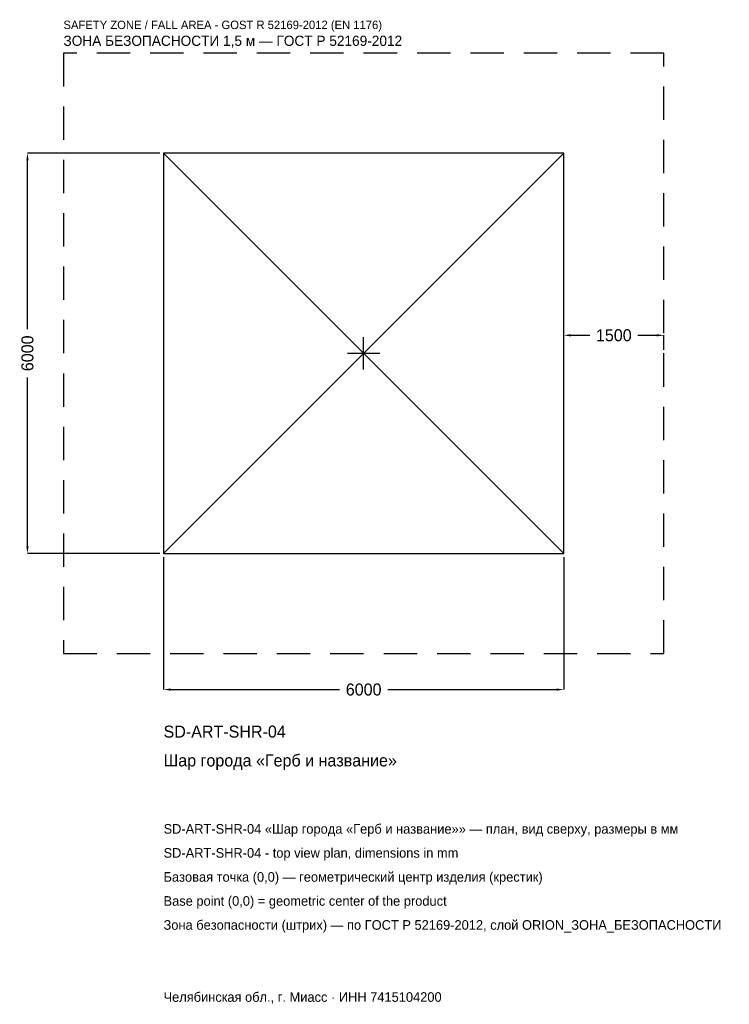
# Model space of a CAD drawing. Header units: metres. Extents: x -5157 to 5481, y -9757 to 5001.
import ezdxf

# ---------------------------------------------------------------- set-up
doc = ezdxf.new("R2010")
doc.units = ezdxf.units.M
doc.linetypes.add('DASHED', pattern=[800, 500, -300])
for name, color, linetype in [('ЗСК_ДАННЫЕ', 3, 'Continuous'), ('ЗСК_ЗОНА_БЕЗОПАСНОСТИ', 1, 'Continuous'), ('ЗСК_КОНТУР', 7, 'Continuous'), ('ЗСК_РАЗМЕРЫ', 8, 'Continuous')]:
    doc.layers.add(name, color=color, linetype=linetype)
doc.dimstyles.new('ORION', dxfattribs={"dimtxt": 180, "dimasz": 108, "dimexe": 1.25, "dimexo": 54, "dimtad": 1, "dimdec": 0, "dimcen": 2.5, "dimazin": 3, "dimtfac": 1, "dimtmove": 0, "dimatfit": 3})

# ---------------------------------------------------------------- blocks, each defined once
blk = doc.blocks.new('_CLOSEDFILLED')
at = {"color": 0, "linetype": 'BYBLOCK'}
blk.add_solid([(-1, 0.16), (0, 0), (-1, -0.16)], dxfattribs=at)
blk = doc.blocks.new('*D1')
for p, q in [((-3000, -3054), (-3000, -5040)), ((3000, -3054), (3000, -5040)), ((-2892, -5040), (-360, -5040)), ((360, -5040), (2892, -5040))]:
    blk.add_line(p, q)
at = {"layer": 'Defpoints'}
for p in [(-3000, -3000), (3000, -3000), (-3000, -5040)]:
    blk.add_point(p, dxfattribs=at)
at = {"layer": 'ЗСК_РАЗМЕРЫ', "xscale": 108, "yscale": 108, "rotation": 180}
blk.add_blockref('_CLOSEDFILLED', (-3000, -5040), dxfattribs=at)
at = {"layer": 'ЗСК_РАЗМЕРЫ', "xscale": 108, "yscale": 108}
blk.add_blockref('_CLOSEDFILLED', (3000, -5040), dxfattribs=at)
at = {"layer": 'ЗСК_РАЗМЕРЫ', "insert": (0, -5040), "char_height": 180, "attachment_point": 5}
blk.add_mtext('6000', dxfattribs=at)
blk = doc.blocks.new('*D2')
for p, q in [((-3054, 3000), (-5040, 3000)), ((-5040, 360), (-5040, 2892)), ((-5040, -2892), (-5040, -360)), ((-3054, -3000), (-5040, -3000))]:
    blk.add_line(p, q)
at = {"layer": 'Defpoints'}
for p in [(-3000, 3000), (-5040, -3000), (-3000, -3000)]:
    blk.add_point(p, dxfattribs=at)
at = {"layer": 'ЗСК_РАЗМЕРЫ', "xscale": 108, "yscale": 108}
for p, rotation in [((-5040, 3000), 90), ((-5040, -3000), 270)]:
    blk.add_blockref('_CLOSEDFILLED', p, dxfattribs=dict(at, rotation=rotation))
at = {"layer": 'ЗСК_РАЗМЕРЫ', "insert": (-5040, 0), "char_height": 180, "attachment_point": 5, "rotation": 90}
blk.add_mtext('6000', dxfattribs=at)
blk = doc.blocks.new('*D3')
for p, q in [((3000, 54), (3000, 270)), ((3108, 270), (3390, 270)), ((4110, 270), (4392, 270)), ((4500, 54), (4500, 270))]:
    blk.add_line(p, q)
at = {"layer": 'Defpoints'}
for p in [(3000, 270), (3000, 0), (4500, 0)]:
    blk.add_point(p, dxfattribs=at)
at = {"layer": 'ЗСК_РАЗМЕРЫ', "xscale": 108, "yscale": 108, "rotation": 180}
blk.add_blockref('_CLOSEDFILLED', (3000, 270), dxfattribs=at)
at = {"layer": 'ЗСК_РАЗМЕРЫ', "xscale": 108, "yscale": 108}
blk.add_blockref('_CLOSEDFILLED', (4500, 270), dxfattribs=at)
at = {"layer": 'ЗСК_РАЗМЕРЫ', "insert": (3750, 270), "char_height": 180, "attachment_point": 5}
blk.add_mtext('1500', dxfattribs=at)
blk = doc.blocks.new('ОРИОН SD-ART-SHR-04 Шар города Герб и название')
at = {"layer": 'ЗСК_ЗОНА_БЕЗОПАСНОСТИ', "linetype": 'DASHED'}
blk.add_lwpolyline([(-4500, -4500), (4500, -4500), (4500, 4500), (-4500, 4500)], close=True, dxfattribs=at)
at = {"layer": 'ЗСК_КОНТУР'}
for p, q in [((-3000, -3000), (3000, 3000)), ((-3000, 3000), (3000, -3000))]:
    blk.add_line(p, q, dxfattribs=at)
blk.add_lwpolyline([(-3000, -3000), (3000, -3000), (3000, 3000), (-3000, 3000)], close=True, dxfattribs=at)
at = {"layer": 'ЗСК_РАЗМЕРЫ'}
for p, q in [((0, -240), (0, 240)), ((-240, 0), (240, 0))]:
    blk.add_line(p, q, dxfattribs=at)
at = {"layer": 'ЗСК_ДАННЫЕ'}
for tag, p in [('АРТИКУЛ', (-3000, -5760)), ('НАИМЕНОВАНИЕ', (-3000, -6192))]:
    blk.add_attdef(tag, p, '', height=180, dxfattribs=at)
at = {"layer": 'ЗСК_ДАННЫЕ', "flags": 1}
for tag, p in [('ПРОИЗВОДИТЕЛЬ', (-3000, -6624)), ('ТЕЛЕФОН', (-3000, -7056)), ('САЙТ', (-3000, -7920)), ('АДРЕС', (-3000, -8352)), ('РЕКВИЗИТЫ', (-3000, -8784)), ('ГАБАРИТЫ', (-3000, -9216)), ('ЗОНА_БЕЗОПАСНОСТИ', (-3000, -9648))]:
    blk.add_attdef(tag, p, '', height=180, dxfattribs=at)
at = {"layer": 'ЗСК_ЗОНА_БЕЗОПАСНОСТИ', "color": 1}
for s, height, p in [('SAFETY ZONE / FALL AREA - GOST R 52169-2012 (EN 1176)', 126, (-4500, 4860)), ('ЗОНА БЕЗОПАСНОСТИ 1,5 м — ГОСТ Р 52169-2012', 153, (-4500, 4608))]:
    blk.add_text(s, height=height, dxfattribs=at).set_placement(p)
at = {"layer": 'ЗСК_РАЗМЕРЫ'}
dim = blk.add_linear_dim(base=(-5040, -3000), p1=(-3000, -3000), p2=(-3000, 3000), angle=90, dimstyle='ORION', dxfattribs=at)
dim.commit()
dim.dimension.update_dxf_attribs({"geometry": '*D2', "text_midpoint": (-5040, 0)})
for base, p1, p2, picture, middle in [((3000, 270), (3000, 0), (4500, 0), '*D3', (3750, 270)), ((-3000, -5040), (-3000, -3000), (3000, -3000), '*D1', (0, -5040))]:
    dim = blk.add_linear_dim(base=base, p1=p1, p2=p2, dimstyle='ORION', dxfattribs=at)
    dim.commit()
    dim.dimension.update_dxf_attribs({"geometry": picture, "text_midpoint": middle})

msp = doc.modelspace()

# ---------------------------------------------------------------- block references
msp.add_blockref('ОРИОН SD-ART-SHR-04 Шар города Герб и название', (0, 0)).add_auto_attribs({'АРТИКУЛ': 'SD-ART-SHR-04', 'НАИМЕНОВАНИЕ': 'Шар города «Герб и название»'})

# ---------------------------------------------------------------- texts
at = {"layer": 'ЗСК_ДАННЫЕ', "color": 3}
for s, p in [('SD-ART-SHR-04 «Шар города «Герб и название»» — план, вид сверху, размеры в мм', (-3000, -7200)), ('SD-ART-SHR-04 - top view plan, dimensions in mm', (-3000, -7560)), ('Челябинская обл., г. Миасс · ИНН 7415104200', (-3000, -9720))]:
    msp.add_text(s, height=144, dxfattribs=at).set_placement(p)
at = {"layer": 'ЗСК_ДАННЫЕ', "color": 7}
for s, p in [('Базовая точка (0,0) — геометрический центр изделия (крестик)', (-3000, -7920)), ('Base point (0,0) = geometric center of the product', (-3000, -8280))]:
    msp.add_text(s, height=144, dxfattribs=at).set_placement(p)
at = {"layer": 'ЗСК_ДАННЫЕ', "color": 1}
msp.add_text('Зона безопасности (штрих) — по ГОСТ Р 52169-2012, слой ORION_ЗОНА_БЕЗОПАСНОСТИ', height=144, dxfattribs=at).set_placement((-3000, -8640))

doc.saveas('drawing.dxf')
